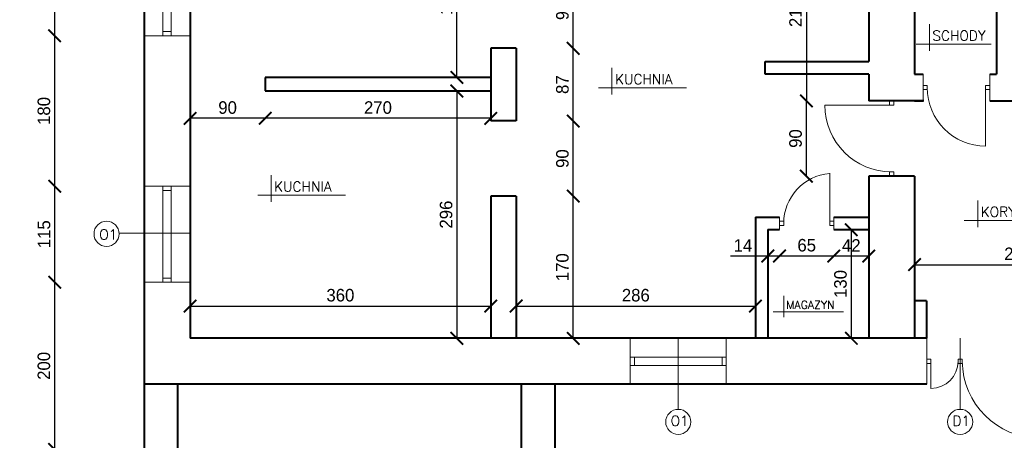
# Model space of a CAD drawing. Header units: millimetres. Extents: x 0 to 152651, y 46550 to 81081.
# Tile 25 of 109: x 125193 to 126371, y 79175 to 79678. Entities that reach past the tile are written whole.
import ezdxf

# ---------------------------------------------------------------- set-up
doc = ezdxf.new("R2010")
doc.units = ezdxf.units.MM
for name, color, linetype, lineweight in [('cienka', 3, 'Continuous', 18), ('gruba', 1, 'Continuous', 40), ('wymiary', 252, 'Continuous', 15)]:
    doc.layers.add(name, color=color, linetype=linetype, lineweight=lineweight)
doc.styles.add('ROMANS1', font='romans.shx', dxfattribs={"height": 15})
doc.styles.get("Standard").update_dxf_attribs({"font": 'GOTHIC.TTF'})
doc.dimstyles.new('secemin', dxfattribs={"dimtxt": 15, "dimasz": 15, "dimexe": 1.25, "dimexo": 0.625, "dimgap": 5, "dimtad": 1, "dimdec": 0, "dimtxsty": 'Standard', "dimblk": 'ARCHTICK', "dimcen": 0, "dimse1": 1, "dimse2": 1, "dimclrt": 256, "dimadec": 0, "dimazin": 0, "dimtfac": 1, "dimtdec": 0, "dimtmove": 0, "dimatfit": 3, "dimfxl": 1, "dimtfillclr": 250, "dimarcsym": 1})

# ---------------------------------------------------------------- blocks, each defined once
blk = doc.blocks.new('_ArchTick')
at = {"color": 0, "linetype": 'ByBlock', "const_width": 0.15}
blk.add_lwpolyline([(-0.5, -0.5), (0.5, 0.5)], dxfattribs=at)
blk = doc.blocks.new('*D1142')
at = {"layer": 'Defpoints', "color": 0, "transparency": 16777216}
for p in [(126264.1, 79394.2), (126512.1, 79394.2), (126512.1, 79385.3)]:
    blk.add_point(p, dxfattribs=at)
at = {"layer": 'wymiary', "color": 0, "lineweight": -2, "transparency": 16777216}
blk.add_line((126264.1, 79385.3), (126512.1, 79385.3), dxfattribs=at)
at = {"layer": 'wymiary', "color": 0, "lineweight": -2, "transparency": 16777216, "xscale": 15, "yscale": 15, "zscale": 15, "rotation": 180}
blk.add_blockref('_ArchTick', (126264.1, 79385.3), dxfattribs=at)
at = {"layer": 'wymiary', "color": 0, "lineweight": -2, "transparency": 16777216, "xscale": 15, "yscale": 15, "zscale": 15}
blk.add_blockref('_ArchTick', (126512.1, 79385.3), dxfattribs=at)
at = {"layer": 'wymiary', "transparency": 16777216, "insert": (126388.1, 79398.2), "char_height": 15, "attachment_point": 5}
blk.add_mtext('248', dxfattribs=at)
blk = doc.blocks.new('*D1148')
at = {"layer": 'Defpoints', "color": 0, "transparency": 16777216}
for p in [(125787.1, 79467.2), (125855.4, 79467.2), (125811.8, 79297.2)]:
    blk.add_point(p, dxfattribs=at)
at = {"layer": 'wymiary', "color": 0, "lineweight": -2, "transparency": 16777216}
blk.add_line((125855.4, 79297.2), (125855.4, 79467.2), dxfattribs=at)
at = {"layer": 'wymiary', "color": 0, "lineweight": -2, "transparency": 16777216, "xscale": 15, "yscale": 15, "zscale": 15}
for p, rotation in [((125855.4, 79467.2), 90), ((125855.4, 79297.2), 270)]:
    blk.add_blockref('_ArchTick', p, dxfattribs=dict(at, rotation=rotation))
at = {"layer": 'wymiary', "transparency": 16777216, "insert": (125842.5, 79382.2), "char_height": 15, "attachment_point": 5, "rotation": 90}
blk.add_mtext('170', dxfattribs=at)
blk = doc.blocks.new('*D1149')
at = {"layer": 'Defpoints', "color": 0, "transparency": 16777216}
for p in [(125787.1, 79557.2), (125855.4, 79557.2), (125787.1, 79467.2)]:
    blk.add_point(p, dxfattribs=at)
at = {"layer": 'wymiary', "color": 0, "lineweight": -2, "transparency": 16777216}
blk.add_line((125855.4, 79467.2), (125855.4, 79557.2), dxfattribs=at)
at = {"layer": 'wymiary', "color": 0, "lineweight": -2, "transparency": 16777216, "xscale": 15, "yscale": 15, "zscale": 15}
for p, rotation in [((125855.4, 79557.2), 90), ((125855.4, 79467.2), 270)]:
    blk.add_blockref('_ArchTick', p, dxfattribs=dict(at, rotation=rotation))
at = {"layer": 'wymiary', "transparency": 16777216, "insert": (125842.5, 79512.2), "char_height": 15, "attachment_point": 5, "rotation": 90}
blk.add_mtext('90', dxfattribs=at)
blk = doc.blocks.new('*D1150')
at = {"layer": 'Defpoints', "color": 0, "transparency": 16777216}
for p in [(125787.1, 79644.2), (125855.4, 79644.2), (125787.1, 79557.2)]:
    blk.add_point(p, dxfattribs=at)
at = {"layer": 'wymiary', "color": 0, "lineweight": -2, "transparency": 16777216}
blk.add_line((125855.4, 79557.2), (125855.4, 79644.2), dxfattribs=at)
at = {"layer": 'wymiary', "color": 0, "lineweight": -2, "transparency": 16777216, "xscale": 15, "yscale": 15, "zscale": 15}
for p, rotation in [((125855.4, 79644.2), 90), ((125855.4, 79557.2), 270)]:
    blk.add_blockref('_ArchTick', p, dxfattribs=dict(at, rotation=rotation))
at = {"layer": 'wymiary', "transparency": 16777216, "insert": (125842.5, 79600.7), "char_height": 15, "attachment_point": 5, "rotation": 90}
blk.add_mtext('87', dxfattribs=at)
blk = doc.blocks.new('*D1151')
at = {"layer": 'Defpoints', "color": 0, "transparency": 16777216}
for p in [(125787.1, 79734.2), (125855.4, 79734.2), (125787.1, 79644.2)]:
    blk.add_point(p, dxfattribs=at)
at = {"layer": 'wymiary', "color": 0, "lineweight": -2, "transparency": 16777216}
blk.add_line((125855.4, 79644.2), (125855.4, 79734.2), dxfattribs=at)
at = {"layer": 'wymiary', "color": 0, "lineweight": -2, "transparency": 16777216, "xscale": 15, "yscale": 15, "zscale": 15}
for p, rotation in [((125855.4, 79734.2), 90), ((125855.4, 79644.2), 270)]:
    blk.add_blockref('_ArchTick', p, dxfattribs=dict(at, rotation=rotation))
at = {"layer": 'wymiary', "transparency": 16777216, "insert": (125842.5, 79689.2), "char_height": 15, "attachment_point": 5, "rotation": 90}
blk.add_mtext('90', dxfattribs=at)
blk = doc.blocks.new('*D1153')
at = {"layer": 'Defpoints', "color": 0, "transparency": 16777216}
for p in [(125486.6, 79593.2), (125486.6, 79560.4), (125756.6, 79557.2)]:
    blk.add_point(p, dxfattribs=at)
at = {"layer": 'wymiary', "color": 0, "lineweight": -2, "transparency": 16777216}
blk.add_line((125756.6, 79560.4), (125486.6, 79560.4), dxfattribs=at)
at = {"layer": 'wymiary', "color": 0, "lineweight": -2, "transparency": 16777216, "xscale": 15, "yscale": 15, "zscale": 15, "rotation": 180}
blk.add_blockref('_ArchTick', (125486.6, 79560.4), dxfattribs=at)
at = {"layer": 'wymiary', "color": 0, "lineweight": -2, "transparency": 16777216, "xscale": 15, "yscale": 15, "zscale": 15}
blk.add_blockref('_ArchTick', (125756.6, 79560.4), dxfattribs=at)
at = {"layer": 'wymiary', "transparency": 16777216, "insert": (125621.6, 79573.2), "char_height": 15, "attachment_point": 5}
blk.add_mtext('270', dxfattribs=at)
blk = doc.blocks.new('*D1154')
at = {"layer": 'Defpoints', "color": 0, "transparency": 16777216}
for p in [(125486.6, 79593.2), (125396.6, 79560.4), (125396.6, 79560.4)]:
    blk.add_point(p, dxfattribs=at)
at = {"layer": 'wymiary', "color": 0, "lineweight": -2, "transparency": 16777216}
blk.add_line((125486.6, 79560.4), (125396.6, 79560.4), dxfattribs=at)
at = {"layer": 'wymiary', "color": 0, "lineweight": -2, "transparency": 16777216, "xscale": 15, "yscale": 15, "zscale": 15, "rotation": 180}
blk.add_blockref('_ArchTick', (125396.6, 79560.4), dxfattribs=at)
at = {"layer": 'wymiary', "color": 0, "lineweight": -2, "transparency": 16777216, "xscale": 15, "yscale": 15, "zscale": 15}
blk.add_blockref('_ArchTick', (125486.6, 79560.4), dxfattribs=at)
at = {"layer": 'wymiary', "transparency": 16777216, "insert": (125441.6, 79573.2), "char_height": 15, "attachment_point": 5}
blk.add_mtext('90', dxfattribs=at)
blk = doc.blocks.new('*D1155')
at = {"layer": 'Defpoints', "color": 0, "transparency": 16777216}
for p in [(125396.6, 79335.8), (125756.6, 79335.8), (125756.6, 79335.8)]:
    blk.add_point(p, dxfattribs=at)
at = {"layer": 'wymiary', "color": 0, "lineweight": -2, "transparency": 16777216}
blk.add_line((125396.6, 79335.8), (125756.6, 79335.8), dxfattribs=at)
at = {"layer": 'wymiary', "color": 0, "lineweight": -2, "transparency": 16777216, "xscale": 15, "yscale": 15, "zscale": 15, "rotation": 180}
blk.add_blockref('_ArchTick', (125396.6, 79335.8), dxfattribs=at)
at = {"layer": 'wymiary', "color": 0, "lineweight": -2, "transparency": 16777216, "xscale": 15, "yscale": 15, "zscale": 15}
blk.add_blockref('_ArchTick', (125756.6, 79335.8), dxfattribs=at)
at = {"layer": 'wymiary', "transparency": 16777216, "insert": (125576.6, 79348.7), "char_height": 15, "attachment_point": 5}
blk.add_mtext('360', dxfattribs=at)
blk = doc.blocks.new('*D1156')
at = {"layer": 'Defpoints', "color": 0, "transparency": 16777216}
for p in [(125787.1, 79335.8), (126073.4, 79335.8), (126073.4, 79335.8)]:
    blk.add_point(p, dxfattribs=at)
at = {"layer": 'wymiary', "color": 0, "lineweight": -2, "transparency": 16777216}
blk.add_line((125787.1, 79335.8), (126073.4, 79335.8), dxfattribs=at)
at = {"layer": 'wymiary', "color": 0, "lineweight": -2, "transparency": 16777216, "xscale": 15, "yscale": 15, "zscale": 15, "rotation": 180}
blk.add_blockref('_ArchTick', (125787.1, 79335.8), dxfattribs=at)
at = {"layer": 'wymiary', "color": 0, "lineweight": -2, "transparency": 16777216, "xscale": 15, "yscale": 15, "zscale": 15}
blk.add_blockref('_ArchTick', (126073.4, 79335.8), dxfattribs=at)
at = {"layer": 'wymiary', "transparency": 16777216, "insert": (125930.3, 79348.7), "char_height": 15, "attachment_point": 5}
blk.add_mtext('286', dxfattribs=at)
blk = doc.blocks.new('*D1157')
at = {"layer": 'Defpoints', "color": 0, "transparency": 16777216}
for p in [(126188.3, 79427.2), (126188.3, 79297.2), (126188.3, 79297.2)]:
    blk.add_point(p, dxfattribs=at)
at = {"layer": 'wymiary', "color": 0, "lineweight": -2, "transparency": 16777216}
blk.add_line((126188.3, 79427.2), (126188.3, 79297.2), dxfattribs=at)
at = {"layer": 'wymiary', "color": 0, "lineweight": -2, "transparency": 16777216, "xscale": 15, "yscale": 15, "zscale": 15}
for p, rotation in [((126188.3, 79427.2), 90), ((126188.3, 79297.2), 270)]:
    blk.add_blockref('_ArchTick', p, dxfattribs=dict(at, rotation=rotation))
at = {"layer": 'wymiary', "transparency": 16777216, "insert": (126175.4, 79362.2), "char_height": 15, "attachment_point": 5, "rotation": 90}
blk.add_mtext('130', dxfattribs=at)
blk = doc.blocks.new('*D1158')
at = {"layer": 'Defpoints', "color": 0, "transparency": 16777216}
for p in [(126202.7, 79791.3), (0, 79581.2), (126134.5, 79581.2)]:
    blk.add_point(p, dxfattribs=at)
at = {"layer": 'wymiary', "color": 0, "lineweight": -2, "transparency": 16777216}
blk.add_line((126134.5, 79791.3), (126134.5, 79581.2), dxfattribs=at)
at = {"layer": 'wymiary', "color": 0, "lineweight": -2, "transparency": 16777216, "xscale": 15, "yscale": 15, "zscale": 15}
for p, rotation in [((126134.5, 79791.3), 90), ((126134.5, 79581.2), 270)]:
    blk.add_blockref('_ArchTick', p, dxfattribs=dict(at, rotation=rotation))
at = {"layer": 'wymiary', "transparency": 16777216, "insert": (126121.6, 79686.3), "char_height": 15, "attachment_point": 5, "rotation": 90}
blk.add_mtext('210', dxfattribs=at)
blk = doc.blocks.new('*D1162')
at = {"layer": 'Defpoints', "color": 0, "transparency": 16777216}
for p in [(126134.5, 79581.2), (126209.1, 79581.2), (126209.1, 79491.2)]:
    blk.add_point(p, dxfattribs=at)
at = {"layer": 'wymiary', "color": 0, "lineweight": -2, "transparency": 16777216}
blk.add_line((126134.5, 79491.2), (126134.5, 79581.2), dxfattribs=at)
at = {"layer": 'wymiary', "color": 0, "lineweight": -2, "transparency": 16777216, "xscale": 15, "yscale": 15, "zscale": 15}
for p, rotation in [((126134.5, 79581.2), 90), ((126134.5, 79491.2), 270)]:
    blk.add_blockref('_ArchTick', p, dxfattribs=dict(at, rotation=rotation))
at = {"layer": 'wymiary', "transparency": 16777216, "insert": (126121.6, 79536.2), "char_height": 15, "attachment_point": 5, "rotation": 90}
blk.add_mtext('90', dxfattribs=at)
blk = doc.blocks.new('*D1163')
at = {"layer": 'Defpoints', "color": 0, "transparency": 16777216}
for p in [(126167.4, 79427.2), (126209.1, 79427.2), (126167.4, 79395.6)]:
    blk.add_point(p, dxfattribs=at)
at = {"layer": 'wymiary', "color": 0, "lineweight": -2, "transparency": 16777216}
blk.add_line((126209.1, 79395.6), (126167.4, 79395.6), dxfattribs=at)
at = {"layer": 'wymiary', "color": 0, "lineweight": -2, "transparency": 16777216, "xscale": 15, "yscale": 15, "zscale": 15, "rotation": 180}
blk.add_blockref('_ArchTick', (126167.4, 79395.6), dxfattribs=at)
at = {"layer": 'wymiary', "color": 0, "lineweight": -2, "transparency": 16777216, "xscale": 15, "yscale": 15, "zscale": 15}
blk.add_blockref('_ArchTick', (126209.1, 79395.6), dxfattribs=at)
at = {"layer": 'wymiary', "transparency": 16777216, "insert": (126188.3, 79408.3), "char_height": 15, "attachment_point": 5}
blk.add_mtext('42', dxfattribs=at)
blk = doc.blocks.new('*D1164')
at = {"layer": 'Defpoints', "color": 0, "transparency": 16777216}
for p in [(126102.4, 79427.2), (126167.4, 79427.2), (126102.4, 79395.6)]:
    blk.add_point(p, dxfattribs=at)
at = {"layer": 'wymiary', "color": 0, "lineweight": -2, "transparency": 16777216}
blk.add_line((126167.4, 79395.6), (126102.4, 79395.6), dxfattribs=at)
at = {"layer": 'wymiary', "color": 0, "lineweight": -2, "transparency": 16777216, "xscale": 15, "yscale": 15, "zscale": 15, "rotation": 180}
blk.add_blockref('_ArchTick', (126102.4, 79395.6), dxfattribs=at)
at = {"layer": 'wymiary', "color": 0, "lineweight": -2, "transparency": 16777216, "xscale": 15, "yscale": 15, "zscale": 15}
blk.add_blockref('_ArchTick', (126167.4, 79395.6), dxfattribs=at)
at = {"layer": 'wymiary', "transparency": 16777216, "insert": (126134.9, 79408.5), "char_height": 15, "attachment_point": 5}
blk.add_mtext('65', dxfattribs=at)
blk = doc.blocks.new('*D1165')
at = {"layer": 'Defpoints', "color": 0, "transparency": 16777216}
for p in [(126088.4, 79395.6), (126088.4, 79395.6), (126102.4, 79395.6)]:
    blk.add_point(p, dxfattribs=at)
at = {"layer": 'wymiary', "color": 0, "lineweight": -2, "transparency": 16777216}
for p, q in [((126088.4, 79395.6), (126043.8, 79395.6)), ((126102.4, 79395.6), (126088.4, 79395.6))]:
    blk.add_line(p, q, dxfattribs=at)
at = {"layer": 'wymiary', "color": 0, "lineweight": -2, "transparency": 16777216, "xscale": 15, "yscale": 15, "zscale": 15, "rotation": 180}
blk.add_blockref('_ArchTick', (126088.4, 79395.6), dxfattribs=at)
at = {"layer": 'wymiary', "color": 0, "lineweight": -2, "transparency": 16777216, "xscale": 15, "yscale": 15, "zscale": 15}
blk.add_blockref('_ArchTick', (126102.4, 79395.6), dxfattribs=at)
at = {"layer": 'wymiary', "transparency": 16777216, "insert": (126058.6, 79408.3), "char_height": 15, "attachment_point": 5}
blk.add_mtext('14', dxfattribs=at)
blk = doc.blocks.new('*D1166')
at = {"layer": 'Defpoints', "color": 0, "transparency": 16777216}
for p in [(125716.1, 79593.2), (125716.1, 79297.2), (125716.1, 79297.2)]:
    blk.add_point(p, dxfattribs=at)
at = {"layer": 'wymiary', "color": 0, "lineweight": -2, "transparency": 16777216}
blk.add_line((125716.1, 79593.2), (125716.1, 79297.2), dxfattribs=at)
at = {"layer": 'wymiary', "color": 0, "lineweight": -2, "transparency": 16777216, "xscale": 15, "yscale": 15, "zscale": 15}
for p, rotation in [((125716.1, 79593.2), 90), ((125716.1, 79297.2), 270)]:
    blk.add_blockref('_ArchTick', p, dxfattribs=dict(at, rotation=rotation))
at = {"layer": 'wymiary', "transparency": 16777216, "insert": (125703.2, 79445.2), "char_height": 15, "attachment_point": 5, "rotation": 90}
blk.add_mtext('296', dxfattribs=at)
blk = doc.blocks.new('*D1167')
at = {"layer": 'Defpoints', "color": 0, "transparency": 16777216}
for p in [(125716.1, 79792.2), (125716.1, 79792.2), (125716.1, 79609.2)]:
    blk.add_point(p, dxfattribs=at)
at = {"layer": 'wymiary', "color": 0, "lineweight": -2, "transparency": 16777216}
blk.add_line((125716.1, 79609.2), (125716.1, 79792.2), dxfattribs=at)
at = {"layer": 'wymiary', "color": 0, "lineweight": -2, "transparency": 16777216, "xscale": 15, "yscale": 15, "zscale": 15}
for p, rotation in [((125716.1, 79792.2), 90), ((125716.1, 79609.2), 270)]:
    blk.add_blockref('_ArchTick', p, dxfattribs=dict(at, rotation=rotation))
at = {"layer": 'wymiary', "transparency": 16777216, "insert": (125703.2, 79700.7), "char_height": 15, "attachment_point": 5, "rotation": 90}
blk.add_mtext('183', dxfattribs=at)
blk = doc.blocks.new('*D1168')
at = {"layer": 'Defpoints', "color": 0, "transparency": 16777216}
for p in [(125833.6, 79242.2), (127500.8, 79242.2), (125833.6, 78902.2)]:
    blk.add_point(p, dxfattribs=at)
at = {"layer": 'wymiary', "color": 0, "lineweight": -2, "transparency": 16777216}
blk.add_line((127500.8, 78902.2), (127500.8, 79242.2), dxfattribs=at)
at = {"layer": 'wymiary', "color": 0, "lineweight": -2, "transparency": 16777216, "xscale": 15, "yscale": 15, "zscale": 15}
for p, rotation in [((127500.8, 79242.2), 90), ((127500.8, 78902.2), 270)]:
    blk.add_blockref('_ArchTick', p, dxfattribs=dict(at, rotation=rotation))
at = {"layer": 'wymiary', "transparency": 16777216, "insert": (127487.9, 79072.2), "char_height": 15, "attachment_point": 5, "rotation": 90}
blk.add_mtext('340', dxfattribs=at)
blk = doc.blocks.new('*D1169')
at = {"layer": 'Defpoints', "color": 0, "transparency": 16777216}
for p in [(127401.6, 79529.2), (127500.8, 79529.2), (125833.6, 79242.2)]:
    blk.add_point(p, dxfattribs=at)
at = {"layer": 'wymiary', "color": 0, "lineweight": -2, "transparency": 16777216}
blk.add_line((127500.8, 79242.2), (127500.8, 79529.2), dxfattribs=at)
at = {"layer": 'wymiary', "color": 0, "lineweight": -2, "transparency": 16777216, "xscale": 15, "yscale": 15, "zscale": 15}
for p, rotation in [((127500.8, 79529.2), 90), ((127500.8, 79242.2), 270)]:
    blk.add_blockref('_ArchTick', p, dxfattribs=dict(at, rotation=rotation))
at = {"layer": 'wymiary', "transparency": 16777216, "insert": (127487.9, 79385.7), "char_height": 15, "attachment_point": 5, "rotation": 90}
blk.add_mtext('287', dxfattribs=at)
blk = doc.blocks.new('*D1180')
at = {"layer": 'Defpoints', "color": 0, "transparency": 16777216}
for p in [(125234.6, 79364.2), (125341.6, 79364.2), (125341.6, 79164.2)]:
    blk.add_point(p, dxfattribs=at)
at = {"layer": 'wymiary', "color": 0, "lineweight": -2, "transparency": 16777216}
blk.add_line((125234.6, 79164.2), (125234.6, 79364.2), dxfattribs=at)
at = {"layer": 'wymiary', "color": 0, "lineweight": -2, "transparency": 16777216, "xscale": 15, "yscale": 15, "zscale": 15}
for p, rotation in [((125234.6, 79364.2), 90), ((125234.6, 79164.2), 270)]:
    blk.add_blockref('_ArchTick', p, dxfattribs=dict(at, rotation=rotation))
at = {"layer": 'wymiary', "transparency": 16777216, "insert": (125221.7, 79264.2), "char_height": 15, "attachment_point": 5, "rotation": 90}
blk.add_mtext('200', dxfattribs=at)
blk = doc.blocks.new('*D1181')
at = {"layer": 'Defpoints', "color": 0, "transparency": 16777216}
for p in [(125234.6, 79479.2), (125341.6, 79479.2), (125341.6, 79364.2)]:
    blk.add_point(p, dxfattribs=at)
at = {"layer": 'wymiary', "color": 0, "lineweight": -2, "transparency": 16777216}
blk.add_line((125234.6, 79364.2), (125234.6, 79479.2), dxfattribs=at)
at = {"layer": 'wymiary', "color": 0, "lineweight": -2, "transparency": 16777216, "xscale": 15, "yscale": 15, "zscale": 15}
for p, rotation in [((125234.6, 79479.2), 90), ((125234.6, 79364.2), 270)]:
    blk.add_blockref('_ArchTick', p, dxfattribs=dict(at, rotation=rotation))
at = {"layer": 'wymiary', "transparency": 16777216, "insert": (125221.9, 79421.7), "char_height": 15, "attachment_point": 5, "rotation": 90}
blk.add_mtext('115', dxfattribs=at)
blk = doc.blocks.new('*D1182')
at = {"layer": 'Defpoints', "color": 0, "transparency": 16777216}
for p in [(125234.6, 79659.2), (125341.6, 79659.2), (125341.6, 79479.2)]:
    blk.add_point(p, dxfattribs=at)
at = {"layer": 'wymiary', "color": 0, "lineweight": -2, "transparency": 16777216}
blk.add_line((125234.6, 79479.2), (125234.6, 79659.2), dxfattribs=at)
at = {"layer": 'wymiary', "color": 0, "lineweight": -2, "transparency": 16777216, "xscale": 15, "yscale": 15, "zscale": 15}
for p, rotation in [((125234.6, 79659.2), 90), ((125234.6, 79479.2), 270)]:
    blk.add_blockref('_ArchTick', p, dxfattribs=dict(at, rotation=rotation))
at = {"layer": 'wymiary', "transparency": 16777216, "insert": (125221.7, 79569.2), "char_height": 15, "attachment_point": 5, "rotation": 90}
blk.add_mtext('180', dxfattribs=at)
blk = doc.blocks.new('*D1183')
at = {"layer": 'Defpoints', "color": 0, "transparency": 16777216}
for p in [(125234.6, 79774.2), (125341.6, 79774.2), (125341.6, 79659.2)]:
    blk.add_point(p, dxfattribs=at)
at = {"layer": 'wymiary', "color": 0, "lineweight": -2, "transparency": 16777216}
blk.add_line((125234.6, 79659.2), (125234.6, 79774.2), dxfattribs=at)
at = {"layer": 'wymiary', "color": 0, "lineweight": -2, "transparency": 16777216, "xscale": 15, "yscale": 15, "zscale": 15}
for p, rotation in [((125234.6, 79774.2), 90), ((125234.6, 79659.2), 270)]:
    blk.add_blockref('_ArchTick', p, dxfattribs=dict(at, rotation=rotation))
at = {"layer": 'wymiary', "transparency": 16777216, "insert": (125221.9, 79716.7), "char_height": 15, "attachment_point": 5, "rotation": 90}
blk.add_mtext('115', dxfattribs=at)

msp = doc.modelspace()

# ---------------------------------------------------------------- linework, layer by layer
at = {"layer": 'cienka'}
for p, q in [((125364.132, 79774.21), (125364.132, 79659.21)), ((125374.132, 79774.21), (125374.132, 79659.21)), ((125364.132, 79664.21), (125374.132, 79664.21)), ((126281.798, 79640.995), (126281.798, 79672.995)), ((125341.632, 79659.21), (125396.632, 79659.21)), ((126265.798, 79648.995), (126355.938, 79648.995)), ((125901.774, 79588.881), (125901.774, 79620.881)), ((126274.132, 79613.21), (126274.132, 79581.21)), ((126354.132, 79613.21), (126354.132, 79581.21)), ((125885.774, 79596.881), (125990.986, 79596.881)), ((126279.132, 79599.71), (126274.132, 79599.71)), ((126279.132, 79594.71), (126274.132, 79594.71)), ((126279.132, 79594.71), (126279.132, 79599.71)), ((126349.132, 79594.71), (126349.132, 79599.71)), ((126349.132, 79599.71), (126354.132, 79599.71)), ((126349.132, 79597.21), (126349.132, 79527.21)), ((126349.132, 79594.71), (126354.132, 79594.71)), ((126234.132, 79576.21), (126234.132, 79581.21)), ((126239.132, 79576.21), (126239.132, 79581.21)), ((126236.632, 79576.21), (126156.632, 79576.21)), ((126234.132, 79576.21), (126239.132, 79576.21)), ((125493.595, 79460.315), (125493.595, 79492.315)), ((126162.426, 79434.71), (126162.426, 79494.71)), ((126239.132, 79496.21), (126234.132, 79496.21)), ((126234.132, 79491.21), (126234.132, 79496.21)), ((126239.132, 79491.21), (126239.132, 79496.21)), ((125341.632, 79479.21), (125396.632, 79479.21)), ((125364.132, 79479.21), (125364.132, 79364.21)), ((125374.132, 79479.21), (125374.132, 79364.21)), ((125364.132, 79474.21), (125374.132, 79474.21)), ((125477.595, 79468.315), (125582.807, 79468.315)), ((126339.603, 79430.168), (126339.603, 79462.168)), ((126102.426, 79427.21), (126102.426, 79442.21)), ((126167.426, 79427.21), (126167.426, 79442.21)), ((126107.426, 79437.21), (126102.426, 79437.21)), ((126107.426, 79432.21), (126102.426, 79432.21)), ((126107.426, 79432.21), (126107.426, 79437.21)), ((126162.426, 79432.21), (126162.426, 79437.21)), ((126162.426, 79437.21), (126167.426, 79437.21)), ((126162.426, 79432.21), (126167.426, 79432.21)), ((126323.603, 79438.168), (126437.597, 79438.168)), ((125311.632, 79422.891), (125396.632, 79422.891)), ((125364.132, 79369.21), (125374.132, 79369.21)), ((125341.632, 79364.21), (125396.632, 79364.21)), ((126107.529, 79322.543), (126107.529, 79348.143)), ((126094.729, 79328.943), (126178.899, 79328.943)), ((125923.632, 79297.21), (125923.632, 79242.21)), ((125981.132, 79297.21), (125981.132, 79212.21)), ((126038.632, 79297.21), (126038.632, 79242.21)), ((126278.632, 79242.21), (126278.632, 79297.21)), ((126318.632, 79297.21), (126318.632, 79212.21)), ((126038.632, 79274.71), (125923.632, 79274.71)), ((125928.632, 79274.71), (125928.632, 79264.71)), ((126033.632, 79274.71), (126033.632, 79264.71)), ((126038.632, 79264.71), (125923.632, 79264.71)), ((126278.632, 79272.21), (126283.632, 79272.21)), ((126278.632, 79267.21), (126283.632, 79267.21)), ((126283.632, 79267.21), (126283.632, 79272.21)), ((126283.632, 79269.71), (126283.632, 79237.21)), ((126316.132, 79267.21), (126316.132, 79272.21)), ((126316.132, 79272.21), (126321.132, 79272.21)), ((126316.132, 79267.21), (126321.132, 79267.21)), ((126321.132, 79267.21), (126321.132, 79272.21))]:
    msp.add_line(p, q, dxfattribs=at)
for centre in [(125296.65, 79422.161), (125981.132, 79197.21), (126318.632, 79197.21)]:
    msp.add_circle(centre, 15, dxfattribs=at)
for centre, radius, start, end in [((126349.132, 79597.21), 70, 180, 270), ((126236.632, 79576.21), 80, 180, 270), ((126167.426, 79434.71), 60, 94.780192, 180), ((126283.632, 79269.71), 32.5, 270, 0), ((126413.632, 79270.342), 92.502, 180.391749, 270)]:
    msp.add_arc(centre, radius, start, end, dxfattribs=at)
at = {"layer": 'gruba'}
for p, q in [((125341.632, 80394.21), (125341.632, 79164.21)), ((125396.632, 79792.21), (125396.632, 79297.21)), ((126209.132, 79792.21), (126209.132, 79628.21)), ((126264.132, 79792.21), (126264.132, 79613.21)), ((126362.132, 79792.21), (126362.132, 79613.21)), ((125756.632, 79644.21), (125756.632, 79557.21)), ((125787.132, 79644.21), (125756.632, 79644.21)), ((125787.132, 79644.21), (125787.132, 79557.21)), ((126085.132, 79613.21), (126085.132, 79628.21)), ((126085.132, 79628.21), (126209.132, 79628.21)), ((125756.632, 79609.21), (125486.632, 79609.21)), ((125486.632, 79609.21), (125486.632, 79593.21)), ((126209.132, 79613.21), (126085.132, 79613.21)), ((126209.132, 79613.21), (126209.132, 79581.21)), ((126264.132, 79613.21), (126274.132, 79613.21)), ((126354.132, 79613.21), (126362.132, 79613.21)), ((125486.632, 79593.21), (125756.632, 79593.21)), ((126275.132, 79581.21), (126209.132, 79581.21)), ((126264.132, 79581.21), (126274.132, 79581.21)), ((126354.132, 79581.21), (126404.132, 79581.21)), ((125787.132, 79557.21), (125756.632, 79557.21)), ((126264.132, 79491.21), (126209.132, 79491.21)), ((126209.132, 79491.21), (126209.132, 79297.21)), ((126264.132, 79491.21), (126264.132, 79297.21)), ((125756.632, 79467.21), (125756.632, 79297.21)), ((125787.132, 79467.21), (125756.632, 79467.21)), ((125787.132, 79467.21), (125787.132, 79297.21)), ((126073.426, 79442.21), (126073.426, 79297.21)), ((126073.426, 79442.21), (126102.426, 79442.21)), ((126167.426, 79442.21), (126209.132, 79442.21)), ((126088.426, 79427.21), (126088.426, 79297.21)), ((126088.426, 79427.21), (126102.426, 79427.21)), ((126167.426, 79427.21), (126209.132, 79427.21)), ((126278.132, 79342.21), (126264.132, 79342.21)), ((126278.132, 79342.21), (126278.132, 79297.21)), ((125756.632, 79297.21), (125396.632, 79297.21)), ((125788.632, 79297.21), (125756.632, 79297.21)), ((125834.926, 79297.21), (125788.632, 79297.21)), ((126079.926, 79297.21), (125834.926, 79297.21)), ((126210.632, 79297.21), (126079.926, 79297.21)), ((126278.632, 79297.21), (126210.632, 79297.21)), ((126079.926, 79242.21), (125341.632, 79242.21)), ((125381.632, 79242.21), (125381.632, 79164.21)), ((125793.632, 78942.21), (125793.632, 79242.21)), ((125833.632, 78902.21), (125833.632, 79242.21)), ((126278.632, 79242.21), (126079.926, 79242.21))]:
    msp.add_line(p, q, dxfattribs=at)

# ---------------------------------------------------------------- texts
at = {"layer": 'cienka', "attachment_point": 1, "style": 'ROMANS1'}
for s, insert, char_height, width in [('SCHODY', (126285.351, 79665.364), 12, 362.40331), ('KUCHNIA', (125905.327, 79613.25), 12, 362.40331), ('KUCHNIA', (125497.149, 79484.683), 12, 362.40331), ('KORYTARZ', (126343.157, 79454.537), 12, 362.40331), ('O1', (125287.947, 79427.405), 12, 362.40331), ('MAGAZYN', (126110.372, 79342.038), 9.6, 289.92265), ('O1', (125971.998, 79204.501), 12, 362.40331), ('D1', (126309.498, 79204.501), 12, 362.40331)]:
    msp.add_mtext(s, dxfattribs=dict(at, insert=insert, char_height=char_height, width=width))

# ---------------------------------------------------------------- dimensions: what is measured, and where the dimension line sits
at = {"layer": 'wymiary'}
for base, p1, p2, picture, middle in [((126134.463, 79581.21), (126202.667, 79791.318), (0, 79581.21), '*D1158', (126121.586, 79686.264)), ((125716.118, 79792.21), (125716.118, 79609.21), (125716.118, 79792.21), '*D1167', (125703.241, 79700.71)), ((125716.118, 79297.21), (125716.118, 79593.21), (125716.118, 79297.21), '*D1166', (125703.241, 79445.21)), ((126134.463, 79581.21), (126209.132, 79491.21), (126209.132, 79581.21), '*D1162', (126121.586, 79536.21)), ((125855.404, 79467.21), (125811.779, 79297.21), (125787.132, 79467.21), '*D1148', (125842.527, 79382.21)), ((126188.279, 79297.21), (126188.279, 79427.21), (126188.279, 79297.21), '*D1157', (126175.402, 79362.21)), ((127500.805, 79242.21), (125833.632, 78902.21), (125833.632, 79242.21), '*D1168', (127487.928, 79072.21))]:
    dim = msp.add_linear_dim(base=base, p1=p1, p2=p2, angle=90, dimstyle='secemin', dxfattribs=at)
    dim.commit()
    dim.dimension.update_dxf_attribs({"geometry": picture, "text_midpoint": middle})
for base, p1, p2, picture, middle in [((125234.55, 79774.21), (125341.632, 79659.21), (125341.632, 79774.21), '*D1183', (125221.861, 79716.71)), ((125855.404, 79734.21), (125787.132, 79644.21), (125787.132, 79734.21), '*D1151', (125842.527, 79689.21)), ((125234.55, 79659.21), (125341.632, 79479.21), (125341.632, 79659.21), '*D1182', (125221.673, 79569.21)), ((125855.404, 79644.21), (125787.132, 79557.21), (125787.132, 79644.21), '*D1150', (125842.527, 79600.71)), ((125855.404, 79557.21), (125787.132, 79467.21), (125787.132, 79557.21), '*D1149', (125842.527, 79512.21)), ((127500.805, 79529.21), (125833.632, 79242.21), (127401.632, 79529.21), '*D1169', (127487.928, 79385.71)), ((125234.55, 79479.21), (125341.632, 79364.21), (125341.632, 79479.21), '*D1181', (125221.861, 79421.71)), ((125234.55, 79364.21), (125341.632, 79164.21), (125341.632, 79364.21), '*D1180', (125221.673, 79264.21))]:
    dim = msp.add_linear_dim(base=base, p1=p1, p2=p2, angle=90, dimstyle='secemin', override={"dimtmove": 1}, dxfattribs=at)
    dim.commit()
    dim.dimension.update_dxf_attribs({"geometry": picture, "text_midpoint": middle})
for base, p1, p2, picture, middle in [((125396.632, 79560.368), (125486.632, 79593.21), (125396.632, 79560.368), '*D1154', (125441.632, 79573.245)), ((126102.426, 79395.615), (126167.426, 79427.21), (126102.426, 79427.21), '*D1164', (126134.926, 79408.492))]:
    dim = msp.add_linear_dim(base=base, p1=p1, p2=p2, dimstyle='secemin', override={"dimtmove": 1}, dxfattribs=at)
    dim.commit()
    dim.dimension.update_dxf_attribs({"geometry": picture, "text_midpoint": middle})
for base, p1, p2, picture, middle in [((125486.632, 79560.368), (125756.632, 79557.21), (125486.632, 79593.21), '*D1153', (125621.632, 79573.245)), ((126088.426, 79395.615), (126102.426, 79395.615), (126088.426, 79395.615), '*D1165', (126058.617, 79408.304)), ((126167.426, 79395.615), (126209.132, 79427.21), (126167.426, 79427.21), '*D1163', (126188.279, 79408.304)), ((126512.132, 79385.297), (126264.132, 79394.21), (126512.132, 79394.21), '*D1142', (126388.132, 79398.174)), ((125756.632, 79335.8), (125396.632, 79335.8), (125756.632, 79335.8), '*D1155', (125576.632, 79348.677)), ((126073.426, 79335.8), (125787.132, 79335.8), (126073.426, 79335.8), '*D1156', (125930.279, 79348.677))]:
    dim = msp.add_linear_dim(base=base, p1=p1, p2=p2, dimstyle='secemin', dxfattribs=at)
    dim.commit()
    dim.dimension.update_dxf_attribs({"geometry": picture, "text_midpoint": middle})

doc.saveas('drawing.dxf')
